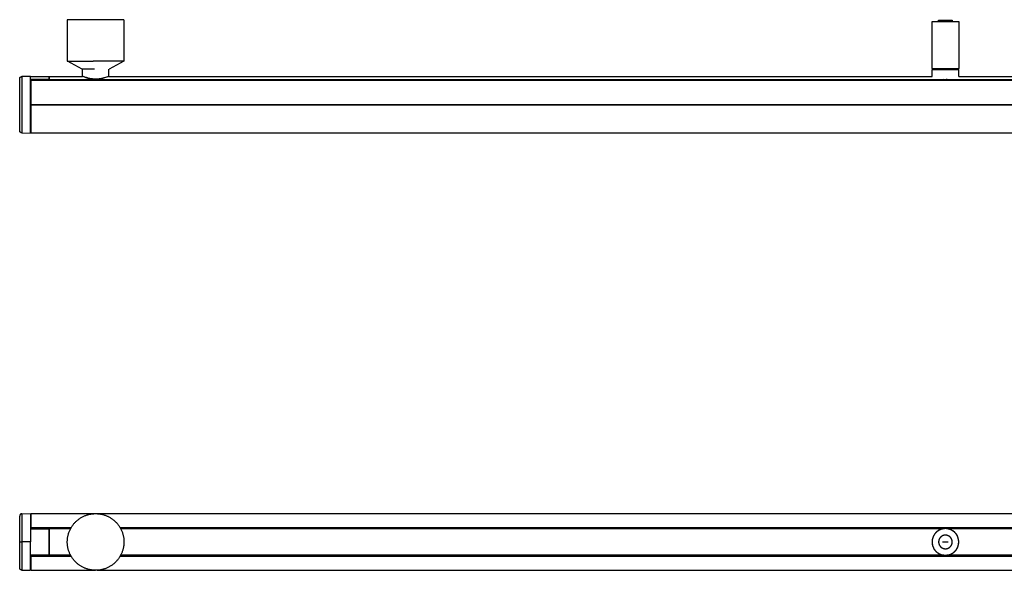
# Model space of a CAD drawing. Header units: millimetres. Extents: x 3017 to 6047, y 1502 to 1987.
# Tile 2 of 3: x 3663 to 4532, y 1502 to 1987. Entities that reach past the tile are written whole.
import ezdxf

# ---------------------------------------------------------------- set-up
doc = ezdxf.new("R2010")
doc.units = ezdxf.units.MM
doc.header["$MEASUREMENT"] = 0
doc.layers.add('Default$Predefinito', color=7, linetype='Continuous', true_color=0x000000)

msp = doc.modelspace()

# ---------------------------------------------------------------- linework, layer by layer
at = {"layer": 'Default$Predefinito'}
for points in [[(3705.08, 1987.44), (3705.08, 1950.94)], [(3755.05, 1987.44), (3755.08, 1987.44), (3755.08, 1987.44), (3705.08, 1987.44), (3705.08, 1987.44)], [(3755.08, 1987.44), (3755.08, 1950.94)], [(4468.36, 1985.96), (4468.3, 1985.96)], [(4468.3, 1944.46), (4468.3, 1985.96)], [(4468.34, 1944.46), (4468.34, 1985.96)], [(4468.36, 1985.96), (4491.76, 1985.96)], [(4474.07, 1986.96), (4486.02, 1986.96)], [(4474.07, 1985.96), (4474.07, 1986.96)], [(4486.05, 1986.96), (4486.05, 1985.96)], [(4491.8, 1985.96), (4491.8, 1944.46)], [(3705.08, 1950.94), (3727.9, 1950.94)], [(3718.2, 1943.94), (3705.15, 1950.9)], [(3755.08, 1950.94), (3755.08, 1950.94), (3755.08, 1950.94), (3727.9, 1950.94)], [(3755.01, 1950.9), (3741.95, 1943.94)], [(3755.05, 1950.93), (3755.04, 1950.92)], [(3729.04, 1943.94), (3721.32, 1943.94), (3718.97, 1943.94), (3718.41, 1943.94), (3718.28, 1943.94), (3718.25, 1943.94), (3718.25, 1943.94), (3718.25, 1943.94), (3718.25, 1943.94), (3718.25, 1943.94)], [(3718.25, 1943.94), (3718.3, 1937.73)], [(3741.8, 1937.73), (3741.86, 1943.94)], [(4468.24, 1943.46), (4491.86, 1943.46)], [(4468.3, 1937.44), (4468.24, 1943.46)], [(4468.84, 1943.96), (4468.34, 1944.46)], [(4468.34, 1944.46), (4491.76, 1944.46)], [(4491.27, 1943.96), (4491.3, 1943.96), (4491.3, 1943.96), (4468.84, 1943.96)], [(4470.58, 1943.96), (4470.58, 1943.46)], [(4489.55, 1943.96), (4489.55, 1943.46)], [(4491.78, 1944.44), (4491.3, 1943.96)], [(4491.81, 1937.44), (4491.86, 1943.46)], [(3663.05, 1935.31), (3663.06, 1935.35), (3663.06, 1935.4), (3663.06, 1935.44), (3663.06, 1935.49), (3663.07, 1935.53), (3663.07, 1935.58), (3663.08, 1935.62), (3663.09, 1935.67), (3663.1, 1935.72), (3663.11, 1935.76), (3663.12, 1935.81), (3663.13, 1935.86), (3663.15, 1935.9), (3663.16, 1935.95), (3663.18, 1935.99), (3663.19, 1936.04), (3663.21, 1936.09), (3663.23, 1936.13), (3663.25, 1936.18), (3663.28, 1936.22), (3663.3, 1936.27), (3663.32, 1936.31), (3663.35, 1936.35), (3663.38, 1936.4), (3663.41, 1936.44), (3663.44, 1936.48), (3663.47, 1936.52), (3663.5, 1936.56), (3663.53, 1936.6), (3663.56, 1936.64), (3663.6, 1936.68), (3663.63, 1936.72), (3663.67, 1936.75), (3663.71, 1936.79), (3663.75, 1936.82), (3663.79, 1936.85), (3663.83, 1936.89), (3663.87, 1936.92), (3663.91, 1936.95), (3663.95, 1936.98), (3663.99, 1937), (3664.04, 1937.03), (3664.08, 1937.05), (3664.13, 1937.08), (3664.17, 1937.1), (3664.22, 1937.12), (3664.26, 1937.14), (3664.31, 1937.16), (3664.35, 1937.18), (3664.4, 1937.2), (3664.44, 1937.21), (3664.49, 1937.23), (3664.54, 1937.24), (3664.58, 1937.25), (3664.63, 1937.26), (3664.68, 1937.27), (3664.72, 1937.28), (3664.77, 1937.29), (3664.81, 1937.29), (3664.86, 1937.3), (3664.9, 1937.3), (3664.95, 1937.3), (3664.99, 1937.31), (3665.04, 1937.31)], [(3663.05, 1889.57), (3663.05, 1935.31)], [(3672.55, 1937.44), (3665.04, 1937.31)], [(3665.04, 1937.31), (3665.04, 1887.57)], [(3672.55, 1937.44), (3688.66, 1937.44)], [(3672.55, 1934.59), (3672.55, 1937.39)], [(3688.81, 1934.59), (3672.55, 1934.59)], [(3672.55, 1887.44), (3672.55, 1934.59)], [(3672.55, 1934.42), (3688.81, 1934.42)], [(3673.06, 1933.95), (3672.55, 1933.96)], [(3673.05, 1912.69), (3673.05, 1934.09)], [(3673.05, 1934.09), (5445.05, 1934.09)], [(3688.66, 1937.4), (3688.66, 1937.44), (3688.66, 1937.44), (3688.8, 1934.65), (3688.81, 1934.59)], [(3688.81, 1934.59), (3688.81, 1934.42)], [(3688.83, 1934.09), (3688.81, 1934.42)], [(3689.05, 1937.39), (3689.05, 1937.43), (3689.05, 1937.44), (3689.05, 1937.44), (3689.05, 1937.44), (3689.05, 1937.44), (3689.05, 1937.44), (3689.05, 1937.36), (3689.05, 1936.86), (3689.05, 1934.56)], [(3689.05, 1937.44), (3718.63, 1937.44)], [(3689.05, 1934.39), (3689.05, 1934.56)], [(3689.05, 1934.56), (4478.77, 1934.56)], [(4855.05, 1934.39), (3689.05, 1934.39)], [(3689.05, 1934.09), (3689.05, 1934.39)], [(3741.78, 1937.72), (3741.46, 1937.57), (3741.15, 1937.43), (3740.5, 1937.17), (3739.63, 1936.84), (3738.75, 1936.53), (3738.03, 1936.3), (3737.3, 1936.08), (3736.57, 1935.88), (3735.84, 1935.69), (3735.15, 1935.54), (3734.46, 1935.4), (3733.77, 1935.29), (3733.07, 1935.19), (3732.38, 1935.11), (3731.68, 1935.06), (3730.98, 1935.02), (3730.28, 1935), (3729.52, 1935.01), (3728.77, 1935.04), (3728.01, 1935.1), (3727.26, 1935.18), (3726.51, 1935.28), (3725.77, 1935.4), (3725.03, 1935.54), (3724.29, 1935.7), (3723.53, 1935.88), (3722.78, 1936.09), (3722.03, 1936.31), (3721.29, 1936.55), (3720.55, 1936.81), (3719.82, 1937.09), (3719.1, 1937.39), (3718.33, 1937.72)], [(3718.33, 1937.7), (3718.33, 1937.69), (3718.33, 1937.68), (3718.34, 1937.67), (3718.34, 1937.66), (3718.34, 1937.65), (3718.34, 1937.64), (3718.35, 1937.63), (3718.35, 1937.62), (3718.35, 1937.61), (3718.36, 1937.6), (3718.36, 1937.59), (3718.36, 1937.59), (3718.37, 1937.58), (3718.37, 1937.57), (3718.38, 1937.56), (3718.39, 1937.55), (3718.39, 1937.54), (3718.4, 1937.54), (3718.4, 1937.53), (3718.41, 1937.52), (3718.42, 1937.51), (3718.43, 1937.51), (3718.43, 1937.5), (3718.44, 1937.49), (3718.45, 1937.49), (3718.46, 1937.48), (3718.46, 1937.48), (3718.47, 1937.47), (3718.48, 1937.47), (3718.49, 1937.46), (3718.5, 1937.46), (3718.51, 1937.45)], [(3741.8, 1937.72), (3741.8, 1937.71), (3741.8, 1937.7), (3741.8, 1937.69), (3741.8, 1937.68), (3741.79, 1937.67), (3741.79, 1937.66), (3741.79, 1937.66), (3741.79, 1937.65), (3741.78, 1937.64), (3741.78, 1937.63), (3741.77, 1937.62), (3741.77, 1937.62), (3741.77, 1937.61), (3741.76, 1937.6), (3741.76, 1937.59), (3741.75, 1937.59), (3741.75, 1937.58), (3741.74, 1937.57), (3741.74, 1937.57), (3741.73, 1937.56), (3741.73, 1937.55), (3741.72, 1937.55), (3741.72, 1937.54), (3741.71, 1937.53), (3741.7, 1937.53), (3741.7, 1937.52), (3741.69, 1937.52), (3741.69, 1937.51), (3741.67, 1937.5), (3741.66, 1937.49), (3741.64, 1937.48), (3741.62, 1937.47), (3741.61, 1937.45), (3741.59, 1937.44), (3741.57, 1937.43), (3741.55, 1937.42), (3741.53, 1937.41), (3741.51, 1937.4), (3741.47, 1937.38), (3741.43, 1937.37), (3741.26, 1937.31), (3741.18, 1937.27), (3741.14, 1937.26), (3741.12, 1937.25), (3741.1, 1937.24), (3741.08, 1937.23), (3741.06, 1937.22), (3741.04, 1937.21), (3741.02, 1937.2), (3739.91, 1936.74), (3738.79, 1936.31), (3737.92, 1936.02), (3737.05, 1935.74), (3736.16, 1935.5), (3735.27, 1935.28), (3734.72, 1935.17), (3734.18, 1935.07), (3733.63, 1934.98), (3733.08, 1934.9), (3732.53, 1934.83), (3731.98, 1934.78), (3731.43, 1934.74), (3730.87, 1934.71), (3730.3, 1934.7), (3729.74, 1934.7), (3729.17, 1934.72), (3728.6, 1934.75), (3728.03, 1934.79), (3727.47, 1934.84), (3726.9, 1934.91), (3726.34, 1935), (3725.85, 1935.08), (3725.36, 1935.18), (3724.87, 1935.28), (3724.38, 1935.39), (3723.9, 1935.51), (3723.41, 1935.64), (3722.93, 1935.78), (3722.46, 1935.93), (3721.76, 1936.16), (3721.07, 1936.4), (3720.39, 1936.66), (3719.71, 1936.93), (3718.51, 1937.45)], [(3741.5, 1937.43), (3741.51, 1937.43), (3741.51, 1937.43), (3741.52, 1937.43), (3741.53, 1937.43), (3741.53, 1937.43), (3741.54, 1937.43), (3741.54, 1937.43), (3741.55, 1937.44), (3741.56, 1937.44), (3741.56, 1937.44), (3741.57, 1937.44), (3741.58, 1937.44), (3741.58, 1937.45), (3741.59, 1937.45), (3741.6, 1937.45), (3741.6, 1937.45), (3741.61, 1937.46), (3741.61, 1937.46), (3741.62, 1937.46), (3741.63, 1937.47), (3741.63, 1937.47), (3741.64, 1937.47), (3741.64, 1937.48), (3741.65, 1937.48), (3741.65, 1937.48), (3741.66, 1937.49), (3741.66, 1937.49), (3741.67, 1937.5), (3741.67, 1937.5), (3741.68, 1937.5), (3741.68, 1937.51), (3741.69, 1937.51)], [(3741.59, 1937.44), (4468.3, 1937.44)], [(4481.51, 1934.58), (4480.83, 1934.54), (4480.14, 1934.53), (4479.46, 1934.53), (4478.77, 1934.55)], [(4481.51, 1934.56), (4855.05, 1934.56)], [(4491.81, 1937.44), (4855.05, 1937.44)], [(3673.05, 1912.69), (3673.05, 1912.19)], [(3673.05, 1912.69), (5445.05, 1912.69)], [(3673.05, 1887.44), (3673.05, 1912.19)], [(3673.05, 1912.19), (5445.05, 1912.19)], [(3665.04, 1887.57), (3664.99, 1887.57), (3664.95, 1887.57), (3664.9, 1887.58), (3664.86, 1887.58), (3664.81, 1887.58), (3664.77, 1887.59), (3664.72, 1887.6), (3664.68, 1887.61), (3664.63, 1887.62), (3664.58, 1887.63), (3664.54, 1887.64), (3664.49, 1887.65), (3664.44, 1887.67), (3664.4, 1887.68), (3664.35, 1887.7), (3664.31, 1887.72), (3664.26, 1887.73), (3664.22, 1887.76), (3664.17, 1887.78), (3664.13, 1887.8), (3664.08, 1887.82), (3664.04, 1887.85), (3663.99, 1887.87), (3663.95, 1887.9), (3663.91, 1887.93), (3663.87, 1887.96), (3663.83, 1887.99), (3663.79, 1888.02), (3663.75, 1888.06), (3663.71, 1888.09), (3663.67, 1888.13), (3663.63, 1888.16), (3663.6, 1888.2), (3663.56, 1888.24), (3663.53, 1888.28), (3663.5, 1888.32), (3663.47, 1888.36), (3663.44, 1888.4), (3663.41, 1888.44), (3663.38, 1888.48), (3663.35, 1888.52), (3663.32, 1888.57), (3663.3, 1888.61), (3663.28, 1888.66), (3663.25, 1888.7), (3663.23, 1888.75), (3663.21, 1888.79), (3663.19, 1888.84), (3663.18, 1888.88), (3663.16, 1888.93), (3663.15, 1888.98), (3663.13, 1889.02), (3663.12, 1889.07), (3663.11, 1889.12), (3663.1, 1889.16), (3663.09, 1889.21), (3663.08, 1889.25), (3663.07, 1889.3), (3663.07, 1889.35), (3663.06, 1889.39), (3663.06, 1889.44), (3663.06, 1889.48), (3663.06, 1889.53), (3663.05, 1889.57)], [(3665.04, 1887.57), (3672.55, 1887.44)], [(3673.05, 1887.95), (3672.54, 1887.94)], [(5445.05, 1887.44), (3673.05, 1887.44)], [(3665.04, 1551.58), (3664.99, 1551.57), (3664.94, 1551.57), (3664.89, 1551.57), (3664.85, 1551.56), (3664.8, 1551.56), (3664.75, 1551.55), (3664.7, 1551.54), (3664.65, 1551.53), (3664.61, 1551.52), (3664.56, 1551.51), (3664.51, 1551.5), (3664.46, 1551.49), (3664.42, 1551.47), (3664.37, 1551.45), (3664.32, 1551.44), (3664.28, 1551.42), (3664.23, 1551.4), (3664.19, 1551.38), (3664.14, 1551.36), (3664.1, 1551.33), (3664.06, 1551.31), (3664.01, 1551.28), (3663.97, 1551.26), (3663.93, 1551.23), (3663.89, 1551.2), (3663.85, 1551.17), (3663.81, 1551.14), (3663.78, 1551.11), (3663.74, 1551.08), (3663.7, 1551.05), (3663.67, 1551.02), (3663.63, 1550.98), (3663.6, 1550.95), (3663.57, 1550.91), (3663.54, 1550.88), (3663.51, 1550.84), (3663.48, 1550.8), (3663.45, 1550.76), (3663.42, 1550.72), (3663.39, 1550.68), (3663.36, 1550.64), (3663.34, 1550.6), (3663.31, 1550.56), (3663.29, 1550.51), (3663.27, 1550.47), (3663.25, 1550.43), (3663.22, 1550.38), (3663.21, 1550.34), (3663.19, 1550.29), (3663.17, 1550.24), (3663.15, 1550.2), (3663.14, 1550.15), (3663.13, 1550.1), (3663.11, 1550.06), (3663.1, 1550.01), (3663.09, 1549.96), (3663.08, 1549.91), (3663.08, 1549.86), (3663.07, 1549.82), (3663.06, 1549.77), (3663.06, 1549.72), (3663.06, 1549.67), (3663.06, 1549.62), (3663.05, 1549.58)], [(3663.05, 1526.71), (3663.05, 1549.58)], [(3665.04, 1551.58), (3672.55, 1551.71)], [(3665.04, 1551.58), (3665.04, 1526.71)], [(3672.55, 1551.71), (3672.55, 1538.3)], [(3672.55, 1551.21), (3673.05, 1551.2)], [(3673.05, 1539.21), (3673.05, 1551.71)], [(3673.05, 1551.71), (3729.71, 1551.71)], [(3730.99, 1551.71), (5445.05, 1551.71)], [(3672.55, 1538.4), (3688.81, 1538.4)], [(3672.55, 1538.3), (3672.55, 1526.71)], [(3672.55, 1538.3), (3688.81, 1538.3)], [(3673.05, 1539.21), (3673.05, 1538.91)], [(3708.43, 1539.21), (3673.06, 1539.21)], [(3708.26, 1538.91), (3673.06, 1538.91)], [(3673.1, 1538.91), (3673.1, 1538.45)], [(3688.81, 1538.3), (3688.8, 1538.18), (3688.66, 1526.71), (3688.8, 1515.23), (3688.81, 1515.12)], [(3688.81, 1538.4), (3688.81, 1538.4), (3688.81, 1538.4), (3688.81, 1538.4), (3688.81, 1538.4), (3688.81, 1538.4), (3688.81, 1538.4), (3688.81, 1538.4), (3688.81, 1538.4), (3688.81, 1538.4), (3688.81, 1538.4), (3688.81, 1538.4), (3688.81, 1538.4), (3688.81, 1538.4), (3688.81, 1538.4), (3688.81, 1538.4), (3688.81, 1538.4), (3688.81, 1538.4), (3688.81, 1538.4), (3688.81, 1538.4), (3688.81, 1538.4), (3688.81, 1538.4), (3688.81, 1538.4), (3688.81, 1538.4), (3688.81, 1538.4), (3688.81, 1538.4), (3688.81, 1538.4), (3688.81, 1538.4), (3688.81, 1538.4), (3688.81, 1538.4), (3688.81, 1538.39), (3688.81, 1538.39), (3688.81, 1538.39), (3688.81, 1538.37), (3688.81, 1538.34), (3688.81, 1538.3)], [(3688.82, 1538.41), (3688.96, 1538.45)], [(3689.02, 1538.45), (3688.96, 1538.45)], [(3688.96, 1538.45), (3688.96, 1536.51), (3688.96, 1530.8)], [(3689.05, 1538.46), (3708.01, 1538.46)], [(3689.05, 1538.35), (3689.05, 1538.43)], [(3707.96, 1538.35), (3689.05, 1538.35)], [(3689.05, 1538.35), (3689.05, 1515.06)], [(5445.05, 1539.21), (3751.72, 1539.21)], [(5445.05, 1538.91), (3751.89, 1538.91)], [(3752.14, 1538.46), (4478.59, 1538.46)], [(4477.92, 1538.35), (3752.19, 1538.35)], [(4491.76, 1527.71), (4491.73, 1527.97), (4491.7, 1528.23), (4491.67, 1528.5), (4491.62, 1528.76), (4491.57, 1529.03), (4491.51, 1529.29), (4491.45, 1529.56), (4491.38, 1529.83), (4491.3, 1530.1), (4491.22, 1530.36), (4491.13, 1530.63), (4491.03, 1530.9), (4490.93, 1531.16), (4490.81, 1531.43), (4490.7, 1531.69), (4490.57, 1531.95), (4490.44, 1532.21), (4490.29, 1532.47), (4490.15, 1532.73), (4489.99, 1532.98), (4489.83, 1533.23), (4489.66, 1533.48), (4489.49, 1533.72), (4489.3, 1533.96), (4489.12, 1534.19), (4488.92, 1534.42), (4488.72, 1534.65), (4488.51, 1534.87), (4488.3, 1535.09), (4488.08, 1535.3), (4487.85, 1535.5), (4487.62, 1535.7), (4487.39, 1535.89), (4487.15, 1536.08), (4486.9, 1536.26), (4486.66, 1536.43), (4486.4, 1536.6), (4486.15, 1536.76), (4485.89, 1536.91), (4485.62, 1537.06), (4485.36, 1537.2), (4485.09, 1537.33), (4484.81, 1537.46), (4484.54, 1537.57), (4484.27, 1537.68), (4483.99, 1537.79), (4483.71, 1537.88), (4483.43, 1537.97), (4483.15, 1538.05), (4482.87, 1538.12), (4482.59, 1538.19), (4482.31, 1538.25), (4482.03, 1538.3), (4481.75, 1538.34), (4481.48, 1538.38), (4481.2, 1538.41), (4480.92, 1538.43), (4480.65, 1538.45), (4480.38, 1538.46), (4480.11, 1538.47), (4479.84, 1538.46), (4479.58, 1538.46), (4479.31, 1538.44), (4479.05, 1538.42), (4478.79, 1538.4), (4478.53, 1538.37), (4478.27, 1538.33), (4478.01, 1538.29), (4477.74, 1538.24), (4477.48, 1538.18), (4477.21, 1538.12), (4476.94, 1538.05), (4476.68, 1537.97), (4476.41, 1537.89), (4476.14, 1537.8), (4475.88, 1537.7), (4475.61, 1537.59), (4475.35, 1537.48), (4475.09, 1537.36), (4474.82, 1537.24), (4474.57, 1537.11), (4474.31, 1536.97), (4474.05, 1536.82), (4473.8, 1536.66), (4473.55, 1536.5), (4473.31, 1536.34), (4473.06, 1536.16), (4472.82, 1535.98), (4472.59, 1535.79), (4472.36, 1535.6), (4472.13, 1535.4), (4471.91, 1535.19), (4471.7, 1534.98), (4471.49, 1534.76), (4471.28, 1534.54), (4471.08, 1534.31), (4470.89, 1534.08), (4470.71, 1533.84), (4470.52, 1533.59), (4470.35, 1533.35), (4470.18, 1533.09), (4470.02, 1532.84), (4469.87, 1532.58), (4469.72, 1532.32), (4469.58, 1532.05), (4469.45, 1531.79), (4469.33, 1531.52), (4469.21, 1531.24), (4469.1, 1530.97), (4469, 1530.69), (4468.9, 1530.42), (4468.81, 1530.14), (4468.73, 1529.86), (4468.66, 1529.58), (4468.59, 1529.3), (4468.53, 1529.02), (4468.48, 1528.75), (4468.43, 1528.47), (4468.39, 1528.19), (4468.36, 1527.91), (4468.34, 1527.64), (4468.32, 1527.37), (4468.31, 1527.1), (4468.3, 1526.83), (4468.3, 1526.56), (4468.31, 1526.29), (4468.32, 1526.03), (4468.34, 1525.72)], [(4490.62, 1531.98), (4490.45, 1532.3), (4490.28, 1532.61), (4490.09, 1532.92), (4489.9, 1533.23), (4489.69, 1533.54), (4489.47, 1533.84), (4489.24, 1534.13), (4489.01, 1534.42), (4488.76, 1534.7), (4488.5, 1534.98), (4488.23, 1535.24), (4487.95, 1535.5), (4487.67, 1535.75), (4487.37, 1536), (4487.07, 1536.23), (4486.76, 1536.45), (4486.44, 1536.66), (4486.12, 1536.86), (4485.79, 1537.05), (4485.46, 1537.23), (4485.12, 1537.4), (4484.77, 1537.56), (4484.43, 1537.71), (4484.07, 1537.84), (4483.72, 1537.96), (4483.37, 1538.07), (4483.01, 1538.17), (4482.65, 1538.26), (4482.29, 1538.33), (4481.93, 1538.4), (4481.58, 1538.45), (4481.22, 1538.49), (4480.86, 1538.52), (4480.5, 1538.54), (4480.14, 1538.55), (4479.77, 1538.54), (4479.4, 1538.53), (4479.03, 1538.5), (4478.66, 1538.47), (4478.29, 1538.42), (4477.92, 1538.35), (4477.55, 1538.28), (4477.18, 1538.19), (4476.82, 1538.1), (4476.45, 1537.99), (4476.09, 1537.86), (4475.74, 1537.73), (4475.38, 1537.59), (4475.04, 1537.43), (4474.69, 1537.26), (4474.36, 1537.08), (4474.03, 1536.89), (4473.71, 1536.69), (4473.39, 1536.49), (4473.08, 1536.27), (4472.78, 1536.04), (4472.49, 1535.81), (4472.21, 1535.56), (4471.94, 1535.31), (4471.67, 1535.05), (4471.42, 1534.79), (4471.18, 1534.52), (4470.94, 1534.24), (4470.72, 1533.96)], [(4481.51, 1538.46), (4855.05, 1538.46)], [(4855.05, 1538.35), (4482.18, 1538.35)], [(3688.96, 1530.8), (3688.82, 1530.54), (3688.82, 1530.54), (3688.82, 1530.54), (3688.82, 1530.54), (3688.82, 1530.54), (3688.82, 1530.54), (3688.82, 1530.54), (3688.82, 1530.54), (3688.82, 1530.54), (3688.82, 1530.53), (3688.82, 1530.53), (3688.82, 1530.53), (3688.82, 1530.52), (3688.82, 1530.51), (3688.82, 1530.51), (3688.82, 1530.49), (3688.81, 1530.44), (3688.81, 1530.37), (3688.8, 1530.22), (3688.8, 1530.05), (3688.8, 1523.37), (3688.8, 1523.19), (3688.81, 1523.04), (3688.81, 1522.98), (3688.82, 1522.93), (3688.82, 1522.91), (3688.82, 1522.9), (3688.82, 1522.89), (3688.82, 1522.89), (3688.82, 1522.88), (3688.82, 1522.88), (3688.82, 1522.88), (3688.82, 1522.88), (3688.82, 1522.88), (3688.82, 1522.88), (3688.82, 1522.87), (3688.82, 1522.87), (3688.82, 1522.87), (3688.82, 1522.87), (3688.82, 1522.87), (3688.96, 1522.61)], [(4486.03, 1527.23), (4486.02, 1527.36), (4486, 1527.49), (4485.98, 1527.62), (4485.96, 1527.76), (4485.93, 1527.89), (4485.91, 1528.03), (4485.87, 1528.16), (4485.84, 1528.3), (4485.8, 1528.44), (4485.76, 1528.57), (4485.71, 1528.71), (4485.66, 1528.84), (4485.61, 1528.98), (4485.55, 1529.12), (4485.49, 1529.25), (4485.43, 1529.38), (4485.36, 1529.51), (4485.29, 1529.65), (4485.21, 1529.78), (4485.13, 1529.9), (4485.05, 1530.03), (4484.96, 1530.16), (4484.88, 1530.28), (4484.78, 1530.4), (4484.69, 1530.52), (4484.59, 1530.64), (4484.49, 1530.75), (4484.38, 1530.87), (4484.27, 1530.98), (4484.16, 1531.08), (4484.05, 1531.19), (4483.93, 1531.29), (4483.81, 1531.39), (4483.69, 1531.48), (4483.56, 1531.58), (4483.44, 1531.66), (4483.31, 1531.75), (4483.18, 1531.83), (4483.05, 1531.91), (4482.91, 1531.98), (4482.78, 1532.05), (4482.64, 1532.12), (4482.5, 1532.19), (4482.36, 1532.25), (4482.22, 1532.3), (4482.08, 1532.35), (4481.94, 1532.4), (4481.8, 1532.45), (4481.66, 1532.49), (4481.51, 1532.53), (4481.37, 1532.56), (4481.23, 1532.59), (4481.09, 1532.62), (4480.95, 1532.64), (4480.8, 1532.66), (4480.66, 1532.67), (4480.52, 1532.69), (4480.38, 1532.69), (4480.25, 1532.7), (4480.11, 1532.7), (4479.97, 1532.7), (4479.84, 1532.7), (4479.7, 1532.69), (4479.57, 1532.68), (4479.44, 1532.67), (4479.3, 1532.65), (4479.17, 1532.64), (4479.04, 1532.61), (4478.9, 1532.59), (4478.76, 1532.56), (4478.63, 1532.53), (4478.49, 1532.49), (4478.35, 1532.45), (4478.22, 1532.41), (4478.08, 1532.36), (4477.94, 1532.31), (4477.81, 1532.26), (4477.67, 1532.2), (4477.54, 1532.14), (4477.4, 1532.08), (4477.27, 1532.01), (4477.14, 1531.94), (4477.01, 1531.86), (4476.88, 1531.79), (4476.75, 1531.7), (4476.62, 1531.62), (4476.5, 1531.53), (4476.38, 1531.44), (4476.26, 1531.34), (4476.14, 1531.24), (4476.02, 1531.14), (4475.91, 1531.03), (4475.8, 1530.92), (4475.69, 1530.81), (4475.59, 1530.7), (4475.48, 1530.58), (4475.38, 1530.46), (4475.29, 1530.34), (4475.2, 1530.21), (4475.11, 1530.09), (4475.02, 1529.96), (4474.94, 1529.83), (4474.86, 1529.69), (4474.78, 1529.56), (4474.71, 1529.42), (4474.65, 1529.29), (4474.58, 1529.15), (4474.52, 1529.01), (4474.46, 1528.87), (4474.41, 1528.73), (4474.36, 1528.59), (4474.32, 1528.44), (4474.27, 1528.3), (4474.24, 1528.16), (4474.2, 1528.01), (4474.17, 1527.87), (4474.14, 1527.73), (4474.12, 1527.59), (4474.1, 1527.44), (4474.09, 1527.3), (4474.07, 1527.16), (4474.06, 1527.02), (4474.06, 1526.88), (4474.05, 1526.75), (4474.05, 1526.61), (4474.06, 1526.47), (4474.06, 1526.34), (4474.07, 1526.21)], [(3663.05, 1503.84), (3663.05, 1526.71)], [(3663.09, 1526.71), (3665.04, 1526.71)], [(3665.04, 1526.71), (3665.04, 1509.14), (3665.04, 1503.59), (3665.04, 1502.25), (3665.04, 1501.94), (3665.04, 1501.86), (3665.04, 1501.84), (3665.04, 1501.84), (3665.04, 1501.84), (3665.04, 1501.84)], [(3672.55, 1526.71), (3665.04, 1526.71)], [(3672.55, 1515.12), (3672.55, 1526.71)], [(3688.96, 1522.61), (3688.96, 1516.91), (3688.96, 1514.96)], [(4468.27, 1527.55), (4468.26, 1527.34), (4468.25, 1527.13), (4468.25, 1526.92), (4468.24, 1526.71)], [(4468.24, 1526.71), (4468.25, 1526.32), (4468.27, 1525.93), (4468.31, 1525.53), (4468.35, 1525.14), (4468.41, 1524.75), (4468.49, 1524.36), (4468.57, 1523.97), (4468.67, 1523.59)], [(4468.46, 1528.94), (4468.41, 1528.67), (4468.37, 1528.39), (4468.33, 1528.11), (4468.3, 1527.83)], [(4468.34, 1525.72), (4468.37, 1525.46), (4468.4, 1525.2), (4468.44, 1524.93), (4468.48, 1524.67), (4468.53, 1524.4), (4468.59, 1524.14), (4468.65, 1523.87), (4468.72, 1523.6), (4468.8, 1523.34), (4468.88, 1523.07), (4468.97, 1522.8), (4469.07, 1522.53), (4469.18, 1522.27), (4469.29, 1522), (4469.41, 1521.74), (4469.53, 1521.48), (4469.67, 1521.22), (4469.81, 1520.96), (4469.96, 1520.7), (4470.11, 1520.45), (4470.27, 1520.2), (4470.44, 1519.96), (4470.62, 1519.71), (4470.8, 1519.47), (4470.99, 1519.24), (4471.18, 1519.01), (4471.38, 1518.78), (4471.59, 1518.56), (4471.8, 1518.35), (4472.02, 1518.13), (4472.25, 1517.93), (4472.48, 1517.73), (4472.71, 1517.54), (4472.95, 1517.35), (4473.2, 1517.17), (4473.45, 1517), (4473.7, 1516.83), (4473.96, 1516.67), (4474.22, 1516.52), (4474.48, 1516.37), (4474.75, 1516.23), (4475.02, 1516.1), (4475.29, 1515.97), (4475.56, 1515.86), (4475.84, 1515.75), (4476.11, 1515.65), (4476.39, 1515.55), (4476.67, 1515.46), (4476.95, 1515.38), (4477.23, 1515.31), (4477.51, 1515.24), (4477.79, 1515.19), (4478.07, 1515.13), (4478.35, 1515.09), (4478.63, 1515.05), (4478.9, 1515.02), (4479.18, 1515), (4479.45, 1514.98), (4479.72, 1514.97), (4479.99, 1514.97), (4480.26, 1514.97), (4480.53, 1514.98), (4480.79, 1514.99), (4481.05, 1515.01), (4481.31, 1515.03), (4481.57, 1515.06), (4481.83, 1515.1), (4482.1, 1515.14), (4482.36, 1515.19), (4482.63, 1515.25), (4482.89, 1515.31), (4483.16, 1515.38), (4483.42, 1515.46), (4483.69, 1515.54), (4483.96, 1515.63), (4484.22, 1515.73), (4484.49, 1515.84), (4484.75, 1515.95), (4485.02, 1516.07), (4485.28, 1516.19), (4485.54, 1516.32), (4485.79, 1516.46), (4486.05, 1516.61), (4486.3, 1516.77), (4486.55, 1516.93), (4486.8, 1517.09), (4487.04, 1517.27), (4487.28, 1517.45), (4487.51, 1517.64), (4487.74, 1517.83), (4487.97, 1518.03), (4488.19, 1518.24), (4488.4, 1518.45), (4488.61, 1518.67), (4488.82, 1518.89), (4489.02, 1519.12), (4489.21, 1519.36), (4489.4, 1519.59), (4489.58, 1519.84), (4489.75, 1520.08), (4489.92, 1520.34), (4490.08, 1520.59), (4490.23, 1520.85), (4490.38, 1521.11), (4490.52, 1521.38), (4490.65, 1521.65), (4490.78, 1521.92), (4490.89, 1522.19), (4491, 1522.46), (4491.11, 1522.74), (4491.2, 1523.01), (4491.29, 1523.29), (4491.37, 1523.57), (4491.45, 1523.85), (4491.51, 1524.13), (4491.57, 1524.41), (4491.62, 1524.69), (4491.67, 1524.96), (4491.71, 1525.24), (4491.74, 1525.52), (4491.76, 1525.79), (4491.78, 1526.06), (4491.8, 1526.34), (4491.8, 1526.6), (4491.8, 1526.87), (4491.79, 1527.14), (4491.78, 1527.4), (4491.76, 1527.71)], [(4469.56, 1521.31), (4469.68, 1521.09), (4469.8, 1520.86), (4469.93, 1520.64), (4470.06, 1520.42)], [(4474.07, 1526.21), (4474.09, 1526.06), (4474.1, 1525.92), (4474.13, 1525.78), (4474.15, 1525.63), (4474.18, 1525.49), (4474.21, 1525.35), (4474.25, 1525.2), (4474.28, 1525.06), (4474.33, 1524.92), (4474.37, 1524.78), (4474.42, 1524.64), (4474.48, 1524.5), (4474.53, 1524.36), (4474.59, 1524.22), (4474.66, 1524.09), (4474.72, 1523.96), (4474.79, 1523.83), (4474.87, 1523.7), (4474.94, 1523.57), (4475.02, 1523.44), (4475.11, 1523.32), (4475.19, 1523.2), (4475.28, 1523.08), (4475.37, 1522.96), (4475.46, 1522.85), (4475.56, 1522.74), (4475.66, 1522.63), (4475.76, 1522.52), (4475.86, 1522.42), (4475.97, 1522.32), (4476.08, 1522.22), (4476.18, 1522.13), (4476.3, 1522.04), (4476.41, 1521.95), (4476.53, 1521.86), (4476.64, 1521.78), (4476.77, 1521.69), (4476.89, 1521.62), (4477.02, 1521.54), (4477.14, 1521.47), (4477.27, 1521.4), (4477.41, 1521.33), (4477.54, 1521.27), (4477.68, 1521.21), (4477.81, 1521.15), (4477.95, 1521.09), (4478.09, 1521.04), (4478.23, 1521), (4478.38, 1520.95), (4478.52, 1520.91), (4478.67, 1520.88), (4478.81, 1520.85), (4478.96, 1520.82), (4479.1, 1520.79), (4479.25, 1520.77), (4479.4, 1520.75), (4479.54, 1520.74), (4479.69, 1520.73), (4479.84, 1520.72), (4479.98, 1520.72), (4480.13, 1520.72), (4480.27, 1520.72), (4480.42, 1520.73), (4480.56, 1520.74), (4480.69, 1520.75), (4480.83, 1520.77), (4480.96, 1520.78), (4481.09, 1520.81), (4481.23, 1520.83), (4481.37, 1520.86), (4481.5, 1520.89), (4481.64, 1520.93), (4481.77, 1520.97), (4481.91, 1521.01), (4482.05, 1521.06), (4482.18, 1521.11), (4482.32, 1521.16), (4482.45, 1521.22), (4482.59, 1521.28), (4482.72, 1521.34), (4482.85, 1521.41), (4482.98, 1521.48), (4483.11, 1521.56), (4483.24, 1521.63), (4483.37, 1521.72), (4483.5, 1521.8), (4483.62, 1521.89), (4483.74, 1521.98), (4483.86, 1522.08), (4483.98, 1522.18), (4484.09, 1522.28), (4484.21, 1522.39), (4484.32, 1522.5), (4484.42, 1522.61), (4484.53, 1522.72), (4484.63, 1522.84), (4484.73, 1522.96), (4484.82, 1523.08), (4484.92, 1523.2), (4485, 1523.33), (4485.09, 1523.46), (4485.17, 1523.59), (4485.25, 1523.72), (4485.33, 1523.85), (4485.4, 1523.99), (4485.46, 1524.13), (4485.53, 1524.26), (4485.59, 1524.4), (4485.64, 1524.54), (4485.7, 1524.68), (4485.75, 1524.83), (4485.79, 1524.97), (4485.83, 1525.11), (4485.87, 1525.25), (4485.9, 1525.39), (4485.93, 1525.54), (4485.96, 1525.68), (4485.98, 1525.82), (4486, 1525.96), (4486.02, 1526.1), (4486.03, 1526.24), (4486.04, 1526.38), (4486.05, 1526.52), (4486.05, 1526.66), (4486.05, 1526.8), (4486.05, 1526.93), (4486.04, 1527.06), (4486.03, 1527.23)], [(4477.55, 1526.71), (4482.55, 1526.71)], [(4484.24, 1515.67), (4484.51, 1515.78), (4484.78, 1515.89), (4485.05, 1516.01), (4485.31, 1516.14), (4485.58, 1516.27), (4485.84, 1516.41), (4486.09, 1516.56), (4486.35, 1516.71), (4486.6, 1516.88), (4486.85, 1517.04), (4487.09, 1517.22), (4487.33, 1517.4), (4487.56, 1517.59), (4487.79, 1517.79), (4488.02, 1517.99), (4488.24, 1518.19), (4488.45, 1518.4), (4488.66, 1518.62), (4488.87, 1518.84), (4489.06, 1519.07), (4489.25, 1519.3), (4489.44, 1519.54), (4489.62, 1519.78), (4489.79, 1520.03), (4489.95, 1520.27), (4490.11, 1520.53), (4490.26, 1520.78), (4490.4, 1521.04), (4490.54, 1521.3), (4490.67, 1521.56), (4490.79, 1521.82), (4490.91, 1522.09)], [(4491.59, 1524.22), (4491.64, 1524.5), (4491.7, 1524.78), (4491.74, 1525.06), (4491.78, 1525.34)], [(4491.86, 1526.74), (4491.86, 1526.94), (4491.85, 1527.15)], [(3688.81, 1515.12), (3672.55, 1515.12)], [(3672.55, 1501.71), (3672.55, 1515.12)], [(3672.55, 1515.01), (3688.81, 1515.01)], [(3673.05, 1514.21), (3673.05, 1514.48)], [(3673.05, 1501.71), (3673.05, 1514.18)], [(3673.06, 1514.51), (3708.25, 1514.51)], [(3673.07, 1514.21), (3708.42, 1514.21)], [(3673.1, 1514.96), (3688.96, 1514.96)], [(3673.1, 1514.96), (3673.1, 1514.48)], [(3688.81, 1515.12), (3688.81, 1515.08), (3688.81, 1515.04), (3688.81, 1515.03), (3688.81, 1515.02), (3688.81, 1515.02), (3688.81, 1515.02), (3688.81, 1515.02), (3688.81, 1515.01), (3688.81, 1515.01), (3688.81, 1515.01), (3688.81, 1515.01), (3688.81, 1515.01), (3688.81, 1515.01), (3688.81, 1515.01), (3688.81, 1515.01), (3688.81, 1515.01), (3688.81, 1515.01), (3688.81, 1515.01), (3688.81, 1515.01), (3688.81, 1515.01), (3688.81, 1515.01), (3688.81, 1515.01), (3688.81, 1515.01), (3688.81, 1515.01), (3688.81, 1515.01), (3688.81, 1515.01), (3688.81, 1515.01), (3688.81, 1515.01), (3688.81, 1515.01), (3688.81, 1515.01), (3688.81, 1515.01), (3688.81, 1515.01), (3688.81, 1515.01), (3688.81, 1515.01), (3688.81, 1515.01)], [(3688.96, 1514.96), (3688.81, 1515.01)], [(3688.96, 1514.96), (3689.02, 1514.96)], [(3689.05, 1514.96), (3689.05, 1514.96), (3689.05, 1514.96), (3689.05, 1514.96), (3689.05, 1514.96), (3689.05, 1514.96), (3689.05, 1514.96), (3689.05, 1514.96), (3689.05, 1514.99), (3689.05, 1515.06)], [(3689.05, 1515.06), (3707.95, 1515.06)], [(3708, 1514.96), (3689.05, 1514.96)], [(3751.73, 1514.21), (5445.05, 1514.21)], [(3751.9, 1514.51), (5445.05, 1514.51)], [(4478.78, 1514.96), (3752.15, 1514.96)], [(3752.2, 1515.06), (4478.04, 1515.06)], [(4470.11, 1520.35), (4470.26, 1520.12), (4470.42, 1519.89), (4470.58, 1519.66), (4470.74, 1519.44)], [(4471.54, 1518.52), (4471.7, 1518.35), (4471.97, 1518.09), (4472.25, 1517.84)], [(4472.43, 1517.68), (4472.71, 1517.45), (4473.01, 1517.23), (4473.3, 1517.01), (4473.61, 1516.8), (4473.93, 1516.6), (4474.25, 1516.41), (4474.58, 1516.23), (4474.92, 1516.06), (4475.27, 1515.9), (4475.62, 1515.75), (4475.98, 1515.62), (4476.34, 1515.49), (4476.71, 1515.37), (4477.08, 1515.27), (4477.46, 1515.18), (4477.84, 1515.1), (4478.22, 1515.03), (4478.6, 1514.98), (4478.99, 1514.94), (4479.37, 1514.91), (4479.76, 1514.9), (4480.14, 1514.89), (4480.52, 1514.9), (4480.91, 1514.93), (4481.28, 1514.96), (4481.66, 1515.01), (4482.03, 1515.06), (4482.4, 1515.13), (4482.76, 1515.21), (4483.12, 1515.3), (4483.47, 1515.4), (4483.82, 1515.52)], [(4855.05, 1514.96), (4481.32, 1514.96)], [(4482.06, 1515.06), (4855.05, 1515.06)], [(3665.04, 1501.84), (3664.99, 1501.84), (3664.94, 1501.84), (3664.89, 1501.84), (3664.85, 1501.85), (3664.8, 1501.85), (3664.75, 1501.86), (3664.7, 1501.87), (3664.65, 1501.88), (3664.61, 1501.89), (3664.56, 1501.9), (3664.51, 1501.91), (3664.46, 1501.93), (3664.42, 1501.94), (3664.37, 1501.96), (3664.32, 1501.98), (3664.28, 1502), (3664.23, 1502.02), (3664.19, 1502.04), (3664.14, 1502.06), (3664.1, 1502.08), (3664.06, 1502.11), (3664.01, 1502.13), (3663.97, 1502.16), (3663.93, 1502.18), (3663.89, 1502.21), (3663.85, 1502.24), (3663.81, 1502.27), (3663.78, 1502.3), (3663.74, 1502.33), (3663.7, 1502.36), (3663.67, 1502.4), (3663.63, 1502.43), (3663.6, 1502.47), (3663.57, 1502.5), (3663.54, 1502.54), (3663.51, 1502.57), (3663.48, 1502.61), (3663.45, 1502.65), (3663.42, 1502.69), (3663.39, 1502.73), (3663.36, 1502.77), (3663.34, 1502.81), (3663.31, 1502.86), (3663.29, 1502.9), (3663.27, 1502.94), (3663.25, 1502.99), (3663.22, 1503.03), (3663.21, 1503.08), (3663.19, 1503.12), (3663.17, 1503.17), (3663.15, 1503.22), (3663.14, 1503.26), (3663.13, 1503.31), (3663.11, 1503.36), (3663.1, 1503.41), (3663.09, 1503.45), (3663.08, 1503.5), (3663.08, 1503.55), (3663.07, 1503.6), (3663.06, 1503.65), (3663.06, 1503.69), (3663.06, 1503.74), (3663.06, 1503.79), (3663.05, 1503.84)], [(3665.04, 1501.84), (3672.55, 1501.71)], [(3673.05, 1502.22), (3672.54, 1502.21)], [(3673.05, 1501.71), (3730.08, 1501.71)], [(3730.14, 1501.7), (3729.53, 1501.71), (3728.98, 1501.72), (3728.44, 1501.75), (3727.9, 1501.79)], [(3731.3, 1501.71), (5445.05, 1501.71)]]:
    msp.add_lwpolyline(points, dxfattribs=at)
msp.add_lwpolyline([(3705.08, 1526.7), (3705.08, 1527.33), (3705.11, 1527.96), (3705.15, 1528.6), (3705.2, 1529.24), (3705.28, 1529.88), (3705.37, 1530.51), (3705.47, 1531.15), (3705.6, 1531.79), (3705.74, 1532.42), (3705.9, 1533.06), (3706.07, 1533.69), (3706.26, 1534.31), (3706.47, 1534.94), (3706.69, 1535.55), (3706.94, 1536.16), (3707.19, 1536.77), (3707.46, 1537.37), (3707.75, 1537.96), (3708.06, 1538.54), (3708.37, 1539.11), (3708.71, 1539.68), (3709.05, 1540.23), (3709.41, 1540.77), (3709.79, 1541.31), (3710.17, 1541.83), (3710.57, 1542.34), (3710.98, 1542.84), (3711.4, 1543.32), (3711.83, 1543.79), (3712.27, 1544.25), (3712.73, 1544.7), (3713.19, 1545.13), (3713.66, 1545.55), (3714.14, 1545.96), (3714.64, 1546.36), (3715.14, 1546.75), (3715.66, 1547.13), (3716.2, 1547.49), (3716.74, 1547.84), (3717.29, 1548.18), (3717.85, 1548.51), (3718.43, 1548.82), (3719.01, 1549.12), (3719.6, 1549.4), (3720.2, 1549.67), (3720.81, 1549.92), (3721.42, 1550.15), (3722.04, 1550.37), (3722.66, 1550.58), (3723.29, 1550.76), (3723.93, 1550.93), (3724.57, 1551.08), (3725.21, 1551.22), (3725.85, 1551.34), (3726.49, 1551.44), (3727.14, 1551.53), (3727.78, 1551.59), (3728.43, 1551.65), (3729.07, 1551.68), (3729.71, 1551.7), (3730.35, 1551.7), (3730.99, 1551.68), (3731.62, 1551.65), (3732.25, 1551.6), (3732.81, 1551.55), (3733.36, 1551.48), (3733.92, 1551.4), (3734.48, 1551.31), (3735.05, 1551.2), (3735.61, 1551.08), (3736.18, 1550.94), (3736.75, 1550.79), (3737.32, 1550.63), (3737.89, 1550.45), (3738.46, 1550.25), (3739.02, 1550.04), (3739.59, 1549.82), (3740.15, 1549.58), (3740.71, 1549.32), (3741.27, 1549.05), (3741.82, 1548.77), (3742.37, 1548.47), (3742.91, 1548.15), (3743.45, 1547.82), (3743.98, 1547.48), (3744.5, 1547.12), (3745.02, 1546.74), (3745.53, 1546.35), (3746.03, 1545.95), (3746.52, 1545.53), (3747, 1545.1), (3747.46, 1544.66), (3747.92, 1544.21), (3748.37, 1543.74), (3748.8, 1543.26), (3749.23, 1542.77), (3749.64, 1542.27), (3750.03, 1541.76), (3750.41, 1541.24), (3750.78, 1540.71), (3751.14, 1540.17), (3751.48, 1539.62), (3751.8, 1539.07), (3752.11, 1538.5), (3752.41, 1537.94), (3752.69, 1537.36), (3752.95, 1536.79), (3753.2, 1536.2), (3753.43, 1535.62), (3753.65, 1535.03), (3753.85, 1534.44), (3754.03, 1533.84), (3754.2, 1533.25), (3754.36, 1532.65), (3754.5, 1532.05), (3754.62, 1531.46), (3754.73, 1530.86), (3754.82, 1530.27), (3754.9, 1529.68), (3754.96, 1529.09), (3755.01, 1528.5), (3755.05, 1527.92), (3755.07, 1527.34), (3755.08, 1526.77), (3755.07, 1526.2), (3755.05, 1525.63), (3755.02, 1525.07), (3754.98, 1524.52), (3754.93, 1523.97), (3754.86, 1523.41), (3754.78, 1522.85), (3754.68, 1522.29), (3754.58, 1521.73), (3754.45, 1521.16), (3754.32, 1520.59), (3754.17, 1520.03), (3754, 1519.46), (3753.82, 1518.89), (3753.63, 1518.32), (3753.42, 1517.75), (3753.19, 1517.19), (3752.95, 1516.62), (3752.7, 1516.06), (3752.43, 1515.51), (3752.14, 1514.95), (3751.84, 1514.41), (3751.53, 1513.86), (3751.2, 1513.33), (3750.85, 1512.79), (3750.49, 1512.27), (3750.12, 1511.76), (3749.73, 1511.25), (3749.33, 1510.75), (3748.91, 1510.26), (3748.48, 1509.78), (3748.04, 1509.31), (3747.58, 1508.85), (3747.11, 1508.41), (3746.64, 1507.97), (3746.14, 1507.55), (3745.64, 1507.14), (3745.13, 1506.74), (3744.61, 1506.36), (3744.08, 1505.99), (3743.54, 1505.64), (3743, 1505.3), (3742.44, 1504.97), (3741.88, 1504.66), (3741.31, 1504.37), (3740.74, 1504.09), (3740.16, 1503.82), (3739.58, 1503.58), (3738.99, 1503.34), (3738.4, 1503.13), (3737.81, 1502.93), (3737.22, 1502.74), (3736.62, 1502.57), (3736.03, 1502.42), (3735.43, 1502.28), (3734.83, 1502.16), (3734.24, 1502.05), (3733.64, 1501.96), (3733.05, 1501.88), (3732.46, 1501.81), (3731.88, 1501.76), (3731.3, 1501.73), (3730.72, 1501.71), (3730.14, 1501.7), (3729.57, 1501.7), (3729.01, 1501.72), (3728.45, 1501.75), (3727.9, 1501.79), (3727.37, 1501.85), (3726.84, 1501.91), (3726.31, 1501.99), (3725.77, 1502.07), (3725.23, 1502.17), (3724.69, 1502.29), (3724.15, 1502.41), (3723.61, 1502.55), (3723.07, 1502.7), (3722.53, 1502.87), (3721.99, 1503.04), (3721.45, 1503.23), (3720.91, 1503.44), (3720.38, 1503.66), (3719.85, 1503.89), (3719.31, 1504.13), (3718.79, 1504.39), (3718.27, 1504.66), (3717.75, 1504.95), (3717.23, 1505.25), (3716.73, 1505.56), (3716.22, 1505.89), (3715.73, 1506.22), (3715.24, 1506.58), (3714.76, 1506.94), (3714.29, 1507.31), (3713.82, 1507.7), (3713.37, 1508.1), (3712.92, 1508.51), (3712.49, 1508.93), (3712.06, 1509.37), (3711.64, 1509.81), (3711.24, 1510.26), (3710.84, 1510.73), (3710.46, 1511.2), (3710.09, 1511.68), (3709.73, 1512.17), (3709.39, 1512.66), (3709.06, 1513.17), (3708.74, 1513.68), (3708.43, 1514.19), (3708.13, 1514.72), (3707.85, 1515.24), (3707.59, 1515.78), (3707.33, 1516.31), (3707.09, 1516.86), (3706.87, 1517.4), (3706.66, 1517.95), (3706.46, 1518.5), (3706.27, 1519.05), (3706.1, 1519.6), (3705.95, 1520.15), (3705.8, 1520.71), (3705.67, 1521.26), (3705.56, 1521.81), (3705.45, 1522.37), (3705.36, 1522.92), (3705.29, 1523.47), (3705.22, 1524.01), (3705.17, 1524.56), (3705.13, 1525.1), (3705.1, 1525.64), (3705.08, 1526.17)], close=True, dxfattribs=at)

doc.saveas('drawing.dxf')
